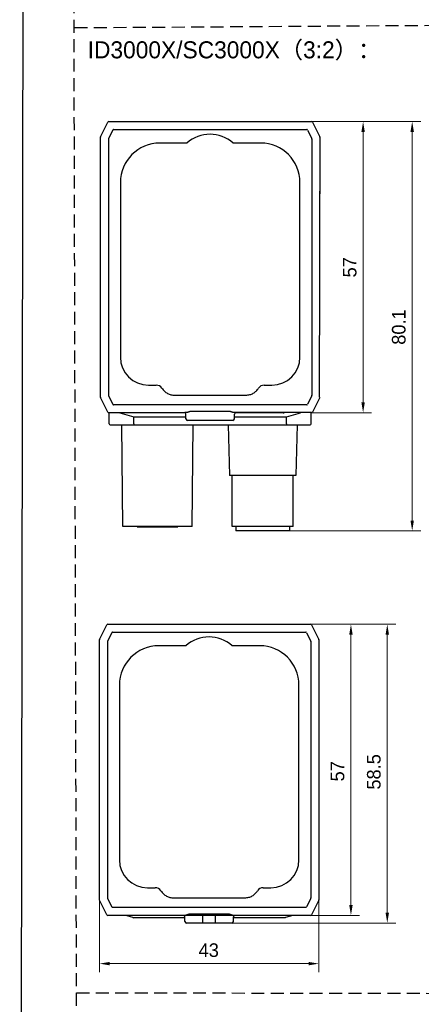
# Model space of a CAD drawing. Header units: millimetres. Extents: x 2329 to 5782, y 1296 to 2780.
# Tile 4 of 123: x 2746 to 2864, y 1612 to 1901. Entities that reach past the tile are written whole.
import ezdxf

# ---------------------------------------------------------------- set-up
doc = ezdxf.new("R2010")
doc.units = ezdxf.units.MM
doc.header["$LTSCALE"] = 0.3
doc.linetypes.add('DASHED', pattern=[19.05, 12.7, -6.35])
doc.layers.add('00-轮廓线', color=7, linetype='Continuous', lineweight=30)
doc.layers.add('00_COMPONENTS', color=7, linetype='Continuous')
doc.layers.add('51__DRAFT_DIMS', color=7, linetype='Continuous')
doc.styles.add('2', font='兰亭黑 GBK.TTF', dxfattribs={"height": 3})
doc.styles.add('尺寸值样式', font='兰亭黑 GBK.TTF', dxfattribs={"height": 4})
doc.dimstyles.new('DE（32)', dxfattribs={"dimscale": 0, "dimtxt": 3, "dimasz": 3, "dimexe": 2.5, "dimexo": 0, "dimtad": 1, "dimtoh": 1, "dimdec": 3, "dimlfac": 0.666667, "dimdsep": 46, "dimtxsty": '尺寸值样式', "dimblk": '_FILLED', "dimcen": 0, "dimclrd": 8, "dimclre": 8, "dimclrt": 7, "dimadec": 0, "dimazin": 0, "dimtp": 0.001, "dimtm": 0.001, "dimtfac": 1, "dimtdec": 3, "dimtmove": 0, "dimatfit": 3, "dimldrblk": '_FILLED', "dimfxl": 1, "dimtolj": 1, "dimlwd": 15, "dimlwe": 15, "dimarcsym": 0})

# ---------------------------------------------------------------- blocks, each defined once
blk = doc.blocks.new('_FILLED')
at = {"color": 0, "linetype": 'ByBlock'}
blk.add_solid([(0, 0), (-1, 0.167), (-1, -0.167)], dxfattribs=at)
blk = doc.blocks.new('*D97')
at = {"layer": '51__DRAFT_DIMS', "color": 8, "lineweight": 15}
for p, q in [((2832.15, 1871.16), (2849.8, 1871.16)), ((2847.3, 1788.68), (2847.3, 1868.16)), ((2832.15, 1785.68), (2849.8, 1785.68))]:
    blk.add_line(p, q, dxfattribs=at)
at = {"layer": 'Defpoints', "color": 0}
for p in [(2832.15, 1871.16), (2847.3, 1871.16), (2832.15, 1785.68)]:
    blk.add_point(p, dxfattribs=at)
at = {"layer": '51__DRAFT_DIMS', "color": 8, "linetype": 'ByBlock', "lineweight": 15, "xscale": 3, "yscale": 3, "zscale": 3}
for p, rotation in [((2847.3, 1871.16), 90), ((2847.3, 1785.68), 270)]:
    blk.add_blockref('_FILLED', p, dxfattribs=dict(at, rotation=rotation))
at = {"layer": '51__DRAFT_DIMS', "color": 7, "insert": (2841.34, 1828.38), "char_height": 4, "attachment_point": 2, "rotation": 90, "line_spacing_factor": 0.9, "style": '尺寸值样式'}
blk.add_mtext('\\A1;57{}{{\\H0.7x;}{}}', dxfattribs=at)
blk = doc.blocks.new('*D98')
at = {"layer": '51__DRAFT_DIMS', "color": 8, "lineweight": 15}
for p, q in [((2832.15, 1871.16), (2864.23, 1871.16)), ((2861.73, 1754.01), (2861.73, 1868.16)), ((2825.64, 1751.01), (2864.23, 1751.01))]:
    blk.add_line(p, q, dxfattribs=at)
at = {"layer": 'Defpoints', "color": 0}
for p in [(2832.15, 1871.16), (2861.73, 1871.16), (2825.64, 1751.01)]:
    blk.add_point(p, dxfattribs=at)
at = {"layer": '51__DRAFT_DIMS', "color": 8, "linetype": 'ByBlock', "lineweight": 15, "xscale": 3, "yscale": 3, "zscale": 3}
for p, rotation in [((2861.73, 1871.16), 90), ((2861.73, 1751.01), 270)]:
    blk.add_blockref('_FILLED', p, dxfattribs=dict(at, rotation=rotation))
at = {"layer": '51__DRAFT_DIMS', "color": 7, "insert": (2855.77, 1810.84), "char_height": 4, "attachment_point": 2, "rotation": 90, "line_spacing_factor": 0.9, "style": '尺寸值样式'}
blk.add_mtext('\\A1;80.1', dxfattribs=at)
blk = doc.blocks.new('*D110')
at = {"layer": '51__DRAFT_DIMS', "color": 8, "lineweight": 15}
for p, q in [((2769.8, 1642.62), (2769.8, 1621.38)), ((2834.29, 1642.78), (2834.29, 1621.38)), ((2772.8, 1623.88), (2831.29, 1623.88))]:
    blk.add_line(p, q, dxfattribs=at)
at = {"layer": 'Defpoints', "color": 0}
for p in [(2769.8, 1642.62), (2834.29, 1642.78), (2834.29, 1623.88)]:
    blk.add_point(p, dxfattribs=at)
at = {"layer": '51__DRAFT_DIMS', "color": 8, "linetype": 'ByBlock', "lineweight": 15, "xscale": 3, "yscale": 3, "zscale": 3, "rotation": 180}
blk.add_blockref('_FILLED', (2769.8, 1623.88), dxfattribs=at)
at = {"layer": '51__DRAFT_DIMS', "color": 8, "linetype": 'ByBlock', "lineweight": 15, "xscale": 3, "yscale": 3, "zscale": 3}
blk.add_blockref('_FILLED', (2834.29, 1623.88), dxfattribs=at)
at = {"layer": '51__DRAFT_DIMS', "color": 7, "insert": (2801.91, 1629.84), "char_height": 4, "attachment_point": 2, "line_spacing_factor": 0.9, "style": '尺寸值样式'}
blk.add_mtext('\\A1;43{}{{\\H0.7x;}{}}', dxfattribs=at)
blk = doc.blocks.new('*D111')
at = {"layer": '51__DRAFT_DIMS', "color": 8, "lineweight": 15}
for p, q in [((2831.85, 1723.54), (2846.22, 1723.54)), ((2843.72, 1641.06), (2843.72, 1720.54)), ((2831.85, 1638.06), (2846.22, 1638.06))]:
    blk.add_line(p, q, dxfattribs=at)
at = {"layer": 'Defpoints', "color": 0}
for p in [(2831.85, 1723.54), (2843.72, 1723.54), (2831.85, 1638.06)]:
    blk.add_point(p, dxfattribs=at)
at = {"layer": '51__DRAFT_DIMS', "color": 8, "linetype": 'ByBlock', "lineweight": 15, "xscale": 3, "yscale": 3, "zscale": 3}
for p, rotation in [((2843.72, 1723.54), 90), ((2843.72, 1638.06), 270)]:
    blk.add_blockref('_FILLED', p, dxfattribs=dict(at, rotation=rotation))
at = {"layer": '51__DRAFT_DIMS', "color": 7, "insert": (2837.76, 1680.36), "char_height": 4, "attachment_point": 2, "rotation": 90, "line_spacing_factor": 0.9, "style": '尺寸值样式'}
blk.add_mtext('\\A1;57{}{{\\H0.7x;}{}}', dxfattribs=at)
blk = doc.blocks.new('*D112')
at = {"layer": '51__DRAFT_DIMS', "color": 8, "lineweight": 15}
for p, q in [((2831.85, 1723.54), (2856.9, 1723.54)), ((2854.4, 1638.8), (2854.4, 1720.54)), ((2808.72, 1635.8), (2856.9, 1635.8))]:
    blk.add_line(p, q, dxfattribs=at)
at = {"layer": 'Defpoints', "color": 0}
for p in [(2831.85, 1723.54), (2854.4, 1723.54), (2808.72, 1635.8)]:
    blk.add_point(p, dxfattribs=at)
at = {"layer": '51__DRAFT_DIMS', "color": 8, "linetype": 'ByBlock', "lineweight": 15, "xscale": 3, "yscale": 3, "zscale": 3}
for p, rotation in [((2854.4, 1723.54), 90), ((2854.4, 1635.8), 270)]:
    blk.add_blockref('_FILLED', p, dxfattribs=dict(at, rotation=rotation))
at = {"layer": '51__DRAFT_DIMS', "color": 7, "insert": (2848.44, 1680.19), "char_height": 4, "attachment_point": 2, "rotation": 90, "line_spacing_factor": 0.9, "style": '尺寸值样式'}
blk.add_mtext('\\A1;58.5{}{{\\H0.7x;}{}}', dxfattribs=at)

msp = doc.modelspace()

# ---------------------------------------------------------------- linework, layer by layer
at = {"layer": '00-轮廓线', "linetype": 'DASHED'}
for p, q in [((2762.44939, 1898.76386), (3069.41371, 1900.76145)), ((2762.99924, 1615.33146), (3070.7681, 1614.82571))]:
    msp.add_line(p, q, dxfattribs=at)
at = {"layer": '00-轮廓线'}
msp.add_lwpolyline([(2748.71268, 2771.8538), (4032.71305, 2779.57929), (4039.83456, 1296.37358), (2746.31737, 1296.51209)], close=True, dxfattribs=at)
at = {"layer": '00-轮廓线', "linetype": 'DASHED'}
msp.add_lwpolyline([(2760.99693, 2430.95756), (3377.7121, 2426.77898), (3376.10439, 1325.73027), (2826.73708, 1325.8022), (2763.74853, 1325.76623)], close=True, dxfattribs=at)
at = {"layer": '00_COMPONENTS'}
for p, q in [((2770.12811, 1866.73028), (2772.26352, 1871.0011)), ((2772.52463, 1871.16248), (2832.15381, 1871.16248)), ((2832.41493, 1871.0011), (2834.55034, 1866.73028)), ((2773.6973, 1868.68783), (2772.44434, 1866.18192)), ((2773.95247, 1868.84554), (2830.72597, 1868.84554)), ((2830.98115, 1868.68783), (2832.2341, 1866.18192)), ((2770.0972, 1806.67616), (2770.09728, 1866.59972)), ((2772.41422, 1866.05433), (2772.41422, 1790.78675)), ((2832.26422, 1866.05433), (2832.26422, 1790.78675)), ((2834.58116, 1866.59972), (2834.58116, 1849.91318)), ((2795.48533, 1864.87054), (2787.48922, 1864.87054)), ((2817.18922, 1864.87054), (2809.09926, 1864.87054)), ((2775.93922, 1853.32054), (2775.93922, 1802.02054)), ((2828.73922, 1802.02054), (2828.73922, 1853.32054)), ((2834.58922, 1809.24933), (2834.58655, 1850.75543)), ((2770.09728, 1790.24136), (2770.09728, 1806.9279)), ((2784.18922, 1793.77054), (2786.48415, 1793.77054)), ((2818.19426, 1793.77054), (2820.48922, 1793.77054)), ((2772.26352, 1785.83998), (2770.12811, 1790.1108)), ((2772.44434, 1790.65916), (2773.6973, 1788.15325)), ((2791.81459, 1790.84471), (2812.86382, 1790.84471)), ((2832.2341, 1790.65916), (2830.98115, 1788.15325)), ((2834.55034, 1790.1108), (2832.41493, 1785.83998)), ((2830.72597, 1787.99554), (2773.95247, 1787.99554)), ((2794.91134, 1785.6448), (2772.52097, 1785.67427)), ((2772.6364, 1782.38042), (2772.6364, 1785.67054)), ((2775.80997, 1785.67054), (2779.92089, 1784.43727)), ((2779.92089, 1782.38042), (2779.92089, 1784.43727)), ((2780.1364, 1784.41829), (2795.21422, 1784.41829)), ((2795.21422, 1783.87054), (2795.21422, 1785.22054)), ((2795.46673, 1785.76648), (2795.46673, 1785.77231)), ((2796.27706, 1785.96107), (2796.27686, 1785.96085)), ((2807.58922, 1786.04231), (2797.08922, 1786.04231)), ((2807.58922, 1786.03648), (2807.58922, 1786.04231)), ((2809.21172, 1785.76648), (2809.21172, 1785.77231)), ((2832.09452, 1785.77231), (2809.21172, 1785.77231)), ((2809.46422, 1783.87054), (2809.46422, 1785.22054)), ((2809.46422, 1784.41829), (2824.5364, 1784.41829)), ((2823.7494, 1785.6448), (2809.76711, 1785.6448)), ((2824.75191, 1784.43727), (2828.86283, 1785.67054)), ((2824.75191, 1782.38042), (2824.75191, 1784.43727)), ((2832.0364, 1782.38042), (2832.0364, 1785.67054)), ((2832.09452, 1785.76648), (2832.09452, 1785.77231)), ((2772.9364, 1782.08042), (2831.7364, 1782.08042)), ((2776.66022, 1752.23042), (2776.39972, 1782.08042)), ((2809.01384, 1783.42054), (2795.66461, 1783.42054)), ((2797.06022, 1752.23042), (2797.32072, 1782.08042)), ((2807.62087, 1782.08042), (2808.01022, 1767.21179)), ((2827.89957, 1782.08042), (2827.51022, 1767.21179)), ((2827.51018, 1767.21179), (2808.01025, 1767.21179)), ((2808.76022, 1752.21179), (2808.76022, 1767.21179)), ((2826.76022, 1752.21179), (2826.76022, 1767.21179)), ((2797.06022, 1752.23042), (2776.66022, 1752.23042)), ((2780.86022, 1752.23042), (2781.01022, 1752.08042)), ((2792.71022, 1752.08042), (2781.01022, 1752.08042)), ((2792.71022, 1752.08042), (2792.86022, 1752.23042)), ((2826.76022, 1752.21179), (2808.76022, 1752.21179)), ((2809.88522, 1752.21179), (2809.88522, 1751.01179)), ((2825.63522, 1751.01179), (2809.88522, 1751.01179)), ((2825.63522, 1752.21179), (2825.63522, 1751.01179)), ((2772.22759, 1723.54469), (2831.85677, 1723.54469)), ((2769.83107, 1719.11249), (2771.96648, 1723.38331)), ((2773.40026, 1721.07004), (2772.1473, 1718.56413)), ((2773.65543, 1721.22775), (2830.42893, 1721.22775)), ((2830.68411, 1721.07004), (2831.93706, 1718.56413)), ((2832.11789, 1723.38331), (2834.2533, 1719.11249)), ((2769.83107, 1642.493), (2769.80024, 1718.98193)), ((2772.11718, 1718.43654), (2772.11718, 1643.16896)), ((2831.96718, 1718.43654), (2831.96718, 1643.16896)), ((2834.28412, 1718.98193), (2834.28417, 1642.6269)), ((2795.18829, 1717.25275), (2787.19218, 1717.25275)), ((2816.89218, 1717.25275), (2808.80222, 1717.25275)), ((2775.64218, 1705.70275), (2775.64218, 1654.40275)), ((2828.44218, 1654.40275), (2828.44218, 1705.70275)), ((2834.28412, 1659.31011), (2834.28412, 1642.62357)), ((2783.89218, 1646.15275), (2786.18711, 1646.15275)), ((2817.89722, 1646.15275), (2820.19218, 1646.15275)), ((2771.96648, 1638.22219), (2769.83107, 1642.49301)), ((2772.1473, 1643.04137), (2773.40026, 1640.53546)), ((2791.51755, 1643.22691), (2812.56678, 1643.22691)), ((2831.93706, 1643.04137), (2830.68411, 1640.53546)), ((2834.2533, 1642.49301), (2832.11789, 1638.22219)), ((2830.42893, 1640.37775), (2773.65543, 1640.37775)), ((2831.85677, 1638.06081), (2772.22759, 1638.06081)), ((2779.62388, 1637.4106), (2777.48337, 1638.05275)), ((2794.91718, 1637.37897), (2779.83939, 1637.37897)), ((2794.91718, 1636.25275), (2794.91718, 1637.60275)), ((2795.16969, 1638.14869), (2795.16969, 1638.15451)), ((2795.98002, 1638.34328), (2795.97982, 1638.34305)), ((2807.29218, 1638.42451), (2796.79218, 1638.42451)), ((2800.16718, 1635.80275), (2800.16718, 1638.05275)), ((2803.91718, 1635.80275), (2803.91718, 1638.05275)), ((2807.29218, 1638.41869), (2807.29218, 1638.42451)), ((2808.91468, 1638.14869), (2808.91468, 1638.15451)), ((2809.16718, 1636.25275), (2809.16718, 1637.60275)), ((2824.23939, 1637.37897), (2809.16718, 1637.37897)), ((2826.59541, 1638.05275), (2824.4549, 1637.4106)), ((2808.7168, 1635.80275), (2795.36757, 1635.80275))]:
    msp.add_line(p, q, dxfattribs=at)
for points in [[(2834.49328, 1790.26401), (2834.49335, 1807.59472), (2834.49588, 1807.83914), (2834.5021, 1808.08188), (2834.51196, 1808.32148), (2834.5254, 1808.55641), (2834.54233, 1808.78525), (2834.56261, 1809.00655), (2834.58861, 1809.23945)], [(2796.24886, 1785.93651), (2796.247, 1785.93537), (2796.24991, 1785.93684)]]:
    msp.add_lwpolyline(points, dxfattribs=at)
for centre, radius, start, end in [((2772.52463, 1870.87054), 0.29194, 90, 153.4349488), ((2832.15381, 1870.87054), 0.29194, 26.5650512, 90), ((2770.38922, 1866.59972), 0.29194, 153.4349488, 180), ((2802.29229, 1857.13759), 10.3021, 48.6440082, 131.3559918), ((2834.28922, 1866.59972), 0.29194, 0, 26.5650512), ((2787.48922, 1853.32054), 11.55, 90, 180), ((2817.18922, 1853.32054), 11.55, 0, 90), ((2784.18922, 1802.02054), 8.25, 180, 270), ((2820.48922, 1802.02054), 8.25, 270, 0), ((2786.48415, 1791.82054), 1.95, 33.4959792, 90), ((2818.19426, 1791.82054), 1.95, 90, 146.5040208), ((2770.38922, 1790.24136), 0.29194, 180, 206.5650512), ((2772.52463, 1785.97054), 0.29194, 206.5650512, 270), ((2794.76765, 1785.22196), 0.44657, 359.8178213, 71.7871427), ((2809.91426, 1785.22053), 0.45004, 108.9213014, 179.9980291), ((2832.15381, 1785.97054), 0.29194, 270, 333.4349488), ((2772.9364, 1782.38042), 0.3, 180, 270), ((2795.66422, 1783.87054), 0.45, 180, 270), ((2809.01422, 1783.87054), 0.45, 270, 0), ((2831.7364, 1782.38042), 0.3, 270, 0), ((2772.22759, 1723.25275), 0.29194, 90, 153.4349488), ((2831.85677, 1723.25275), 0.29194, 26.5650512, 90), ((2770.09218, 1718.98193), 0.29194, 153.4349488, 180), ((2801.99525, 1709.5198), 10.3021, 48.6440082, 131.3559918), ((2833.99218, 1718.98193), 0.29194, 0, 26.5650512), ((2787.19218, 1705.70275), 11.55, 90, 180), ((2816.89218, 1705.70275), 11.55, 0, 90), ((2783.89218, 1654.40275), 8.25, 180, 270), ((2820.19218, 1654.40275), 8.25, 270, 0), ((2786.18711, 1644.20275), 1.95, 33.4959792, 90), ((2817.89722, 1644.20275), 1.95, 90, 146.5040208), ((2833.99218, 1642.62357), 0.29194, 333.4349488, 0), ((2772.22759, 1638.35275), 0.29194, 206.5650512, 270), ((2779.83939, 1638.12897), 0.75, 253.3007558, 270), ((2794.46718, 1637.60275), 0.45, 0, 90), ((2809.61718, 1637.60275), 0.45, 90, 180), ((2824.23939, 1638.12897), 0.75, 270, 286.6992442), ((2831.85677, 1638.35275), 0.29194, 270, 333.4349488), ((2795.36718, 1636.25275), 0.45, 180, 270), ((2808.71718, 1636.25275), 0.45, 270, 0)]:
    msp.add_arc(centre, radius, start, end, dxfattribs=at)
for centre, major_axis, ratio, start_param, end_param in [((2774.21483, 1868.13575), (-0.41359, 0.6692), 0.572011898, -0.339809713, 0.339809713), ((2830.46362, 1868.13575), (0.41359, 0.6692), 0.572011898, -0.339809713, 0.339809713), ((2773.12401, 1865.95412), (0.70222, -0.16577), 0.623680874, 2.995411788, 3.28777352), ((2831.55443, 1865.95412), (0.70222, 0.16577), 0.623680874, -0.146180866, 0.146180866), ((2773.12401, 1790.88696), (0.70222, 0.16577), 0.623680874, 2.995411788, 3.28777352), ((2831.55443, 1790.88696), (0.70222, -0.16577), 0.623680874, -0.146180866, 0.146180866), ((2774.21483, 1788.70533), (-0.41359, -0.6692), 0.572011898, -0.339809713, 0.339809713), ((2830.46362, 1788.70533), (0.41359, -0.6692), 0.572011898, -0.339809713, 0.339809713), ((2823.78523, 1786.73811), (1.50674, 0.05476), 0.724699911, -1.620903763, -1.40367247), ((2773.91779, 1720.51796), (-0.41359, 0.6692), 0.572011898, -0.339809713, 0.339809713), ((2830.16658, 1720.51796), (0.41359, 0.6692), 0.572011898, -0.339809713, 0.339809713), ((2772.82698, 1718.33633), (0.70222, -0.16577), 0.623680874, 2.995411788, 3.28777352), ((2831.25739, 1718.33633), (0.70222, 0.16577), 0.623680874, -0.146180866, 0.146180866), ((2772.82698, 1643.26917), (0.70222, 0.16577), 0.623680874, 2.995411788, 3.28777352), ((2831.25739, 1643.26917), (0.70222, -0.16577), 0.623680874, -0.146180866, 0.146180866), ((2773.91779, 1641.08754), (-0.41359, -0.6692), 0.572011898, -0.339809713, 0.339809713), ((2830.16658, 1641.08754), (0.41359, -0.6692), 0.572011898, -0.339809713, 0.339809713)]:
    msp.add_ellipse(centre, major_axis=major_axis, ratio=ratio, start_param=start_param, end_param=end_param, dxfattribs=at)
for points, knots in [([(2788.11031, 1792.8967), (2788.22331, 1792.72595), (2788.46506, 1792.4033), (2788.86772, 1791.97289), (2789.30883, 1791.61348), (2789.78092, 1791.32289), (2790.28046, 1791.09819), (2790.79414, 1790.94733), (2791.30673, 1790.8614), (2791.64675, 1790.84471), (2791.81459, 1790.84471)], [0, 0, 0, 0, 0.138944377, 0.272938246, 0.398979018, 0.523848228, 0.648092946, 0.769526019, 0.886108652, 1, 1, 1, 1]), ([(2812.86382, 1790.84471), (2813.05406, 1790.84471), (2813.43117, 1790.86789), (2814.15913, 1791.00016), (2814.84691, 1791.27853), (2815.45819, 1791.67917), (2816.01582, 1792.15909), (2816.3659, 1792.59116), (2816.56811, 1792.8967)], [0, 0, 0, 0, 0.129208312, 0.255856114, 0.501498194, 0.626130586, 0.75115415, 1, 1, 1, 1]), ([(2779.92089, 1784.43727), (2779.93833, 1784.43413), (2780.00964, 1784.42298), (2780.08195, 1784.41829), (2780.1364, 1784.41829)], [0, 0, 0, 0, 0.245548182, 1, 1, 1, 1]), ([(2796.05672, 1785.87049), (2796.04907, 1785.86221), (2796.02566, 1785.84718), (2795.95798, 1785.82034), (2795.83779, 1785.79545), (2795.66433, 1785.77655), (2795.53527, 1785.77231), (2794.89222, 1785.69672)], [0, 0, 0, 0, 0.055873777, 0.134938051, 0.360932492, 0.66025669, 1, 1, 1, 1]), ([(2796.0742, 1785.88605), (2796.07253, 1785.88479), (2796.06639, 1785.87998), (2796.06061, 1785.87469), (2796.05672, 1785.87049)], [0, 0, 0, 0, 0.267498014, 1, 1, 1, 1]), ([(2796.18562, 1785.93927), (2796.16355, 1785.93181), (2796.12497, 1785.91702), (2796.08855, 1785.89688), (2796.0742, 1785.88605)], [0, 0, 0, 0, 0.564376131, 1, 1, 1, 1]), ([(2796.47848, 1786.00313), (2796.42372, 1785.99529), (2796.32509, 1785.9784), (2796.22796, 1785.95357), (2796.18562, 1785.93927)], [0, 0, 0, 0, 0.553131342, 1, 1, 1, 1]), ([(2797.08922, 1786.04231), (2796.98204, 1786.04231), (2796.77789, 1786.03618), (2796.57445, 1786.01685), (2796.47848, 1786.00313)], [0, 0, 0, 0, 0.525080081, 1, 1, 1, 1]), ([(2808.19729, 1786.00351), (2808.10166, 1786.0171), (2807.89911, 1786.03623), (2807.69585, 1786.04231), (2807.58922, 1786.04231)], [0, 0, 0, 0, 0.47531058, 1, 1, 1, 1]), ([(2808.31614, 1785.98384), (2808.30672, 1785.98565), (2808.26723, 1785.99294), (2808.22755, 1785.99921), (2808.19729, 1786.00351)], [0, 0, 0, 0, 0.238980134, 1, 1, 1, 1]), ([(2808.62172, 1785.87049), (2808.60985, 1785.88333), (2808.57467, 1785.90704), (2808.47372, 1785.95021), (2808.38304, 1785.97101), (2808.31614, 1785.98384)], [0, 0, 0, 0, 0.159342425, 0.379347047, 1, 1, 1, 1]), ([(2809.21172, 1785.77231), (2809.14316, 1785.77231), (2809.0141, 1785.77654), (2808.84066, 1785.79548), (2808.72045, 1785.82031), (2808.6528, 1785.84721), (2808.62938, 1785.86222), (2808.62172, 1785.87049)], [0, 0, 0, 0, 0.339809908, 0.639071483, 0.865057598, 0.944147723, 1, 1, 1, 1]), ([(2824.5364, 1784.41829), (2824.55469, 1784.41829), (2824.62685, 1784.41987), (2824.69888, 1784.42773), (2824.75191, 1784.43727)], [0, 0, 0, 0, 0.253417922, 1, 1, 1, 1]), ([(2779.92089, 1782.38042), (2779.92089, 1782.34209), (2779.92381, 1782.28618), (2779.93447, 1782.21549), (2779.9447, 1782.17048), (2779.95762, 1782.13293), (2779.97334, 1782.10063), (2779.99372, 1782.08042), (2780.00709, 1782.08042)], [0, 0, 0, 0, 0.353496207, 0.514872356, 0.658389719, 0.77983067, 0.876662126, 1, 1, 1, 1]), ([(2824.75191, 1782.38042), (2824.75191, 1782.34209), (2824.74899, 1782.28618), (2824.73833, 1782.21549), (2824.7281, 1782.17048), (2824.71518, 1782.13293), (2824.69946, 1782.10063), (2824.67908, 1782.08042), (2824.66571, 1782.08042)], [0, 0, 0, 0, 0.353496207, 0.514872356, 0.658389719, 0.77983067, 0.876662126, 1, 1, 1, 1]), ([(2787.81327, 1645.27891), (2787.92627, 1645.10816), (2788.16803, 1644.78551), (2788.57068, 1644.35509), (2789.01179, 1643.99569), (2789.48388, 1643.7051), (2789.98342, 1643.4804), (2790.4971, 1643.32954), (2791.00969, 1643.2436), (2791.34971, 1643.22691), (2791.51755, 1643.22691)], [0, 0, 0, 0, 0.138944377, 0.272938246, 0.398979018, 0.523848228, 0.648092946, 0.769526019, 0.886108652, 1, 1, 1, 1]), ([(2812.56678, 1643.22691), (2812.75702, 1643.22691), (2813.13413, 1643.2501), (2813.86209, 1643.38237), (2814.54987, 1643.66073), (2815.16115, 1644.06138), (2815.71878, 1644.54129), (2816.06886, 1644.97337), (2816.27107, 1645.27891)], [0, 0, 0, 0, 0.129208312, 0.255856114, 0.501498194, 0.626130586, 0.75115415, 1, 1, 1, 1]), ([(2795.75968, 1638.2527), (2795.75203, 1638.24442), (2795.72862, 1638.22939), (2795.66094, 1638.20255), (2795.54075, 1638.17766), (2795.36729, 1638.15876), (2795.23823, 1638.15451), (2795.16969, 1638.15451)], [0, 0, 0, 0, 0.055873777, 0.134938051, 0.360932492, 0.66025669, 1, 1, 1, 1]), ([(2795.77716, 1638.26826), (2795.77549, 1638.267), (2795.76935, 1638.26218), (2795.76357, 1638.25689), (2795.75968, 1638.2527)], [0, 0, 0, 0, 0.267498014, 1, 1, 1, 1]), ([(2795.88858, 1638.32147), (2795.86651, 1638.31401), (2795.82793, 1638.29922), (2795.79151, 1638.27909), (2795.77716, 1638.26826)], [0, 0, 0, 0, 0.564376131, 1, 1, 1, 1]), ([(2796.18144, 1638.38533), (2796.12668, 1638.3775), (2796.02805, 1638.36061), (2795.93092, 1638.33578), (2795.88858, 1638.32147)], [0, 0, 0, 0, 0.553131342, 1, 1, 1, 1]), ([(2796.79218, 1638.42451), (2796.685, 1638.42451), (2796.48085, 1638.41838), (2796.27741, 1638.39906), (2796.18144, 1638.38533)], [0, 0, 0, 0, 0.525080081, 1, 1, 1, 1]), ([(2807.90025, 1638.38572), (2807.80462, 1638.3993), (2807.60207, 1638.41844), (2807.39881, 1638.42451), (2807.29218, 1638.42451)], [0, 0, 0, 0, 0.47531058, 1, 1, 1, 1]), ([(2808.0191, 1638.36605), (2808.00968, 1638.36786), (2807.97019, 1638.37515), (2807.93051, 1638.38142), (2807.90025, 1638.38572)], [0, 0, 0, 0, 0.238980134, 1, 1, 1, 1]), ([(2808.32468, 1638.2527), (2808.31281, 1638.26553), (2808.27763, 1638.28925), (2808.17668, 1638.33242), (2808.086, 1638.35322), (2808.0191, 1638.36605)], [0, 0, 0, 0, 0.159342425, 0.379347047, 1, 1, 1, 1]), ([(2808.91468, 1638.15451), (2808.84612, 1638.15452), (2808.71706, 1638.15875), (2808.54362, 1638.17768), (2808.42341, 1638.20252), (2808.35576, 1638.22942), (2808.33234, 1638.24443), (2808.32468, 1638.2527)], [0, 0, 0, 0, 0.339809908, 0.639071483, 0.865057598, 0.944147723, 1, 1, 1, 1])]:
    msp.add_open_spline(points, degree=3, knots=knots, dxfattribs=at)

# ---------------------------------------------------------------- texts
at = {"layer": '00-轮廓线', "insert": (2766.32209, 1894.75017), "char_height": 5, "width": 133.2646888, "attachment_point": 1, "style": '2'}
msp.add_mtext('ID3000X/SC3000X（3:2）：', dxfattribs=at)

# ---------------------------------------------------------------- dimensions: what is measured, and where the dimension line sits
at = {"layer": '51__DRAFT_DIMS'}
dim = msp.add_linear_dim(base=(2861.72701, 1871.16248), p1=(2825.63522, 1751.01179), p2=(2832.14889, 1871.16248), angle=90, dimstyle='DE（32)', override={"dimscale": 1, "dimpost": '<>', "dimtxsty": '尺寸值样式'}, dxfattribs=at)
dim.commit()
dim.dimension.update_dxf_attribs({"geometry": '*D98', "text_midpoint": (2861.72701, 1810.83665), "dimtype": 160})
for base, p1, p2, picture, middle in [((2847.29906, 1871.16248), (2832.14889, 1785.6786), (2832.14889, 1871.16248), '*D97', (2847.29906, 1828.381)), ((2854.3992, 1723.54469), (2808.71718, 1635.80275), (2831.85185, 1723.54469), '*D112', (2854.3992, 1680.19019)), ((2843.71832, 1723.54469), (2831.85185, 1638.06081), (2831.85185, 1723.54469), '*D111', (2843.71832, 1680.36247))]:
    dim = msp.add_linear_dim(base=base, p1=p1, p2=p2, angle=90, text='<>{}{{\\H0.7x;}{}}', dimstyle='DE（32)', override={"dimscale": 1, "dimdec": 1, "dimlfac": 0.666667, "dimpost": '<>', "dimtxsty": '尺寸值样式'}, dxfattribs=at)
    dim.commit()
    dim.dimension.update_dxf_attribs({"geometry": picture, "text_midpoint": middle, "dimtype": 160})
dim = msp.add_linear_dim(base=(2834.29222, 1623.87867), p1=(2769.80024, 1642.62357), p2=(2834.29222, 1642.78393), text='<>{}{{\\H0.7x;}{}}', dimstyle='DE（32)', override={"dimscale": 1, "dimdec": 1, "dimlfac": 0.666667, "dimpost": '<>', "dimtxsty": '尺寸值样式'}, dxfattribs=at)
dim.commit()
dim.dimension.update_dxf_attribs({"geometry": '*D110', "text_midpoint": (2801.91, 1623.87867), "dimtype": 160})

doc.saveas('drawing.dxf')
